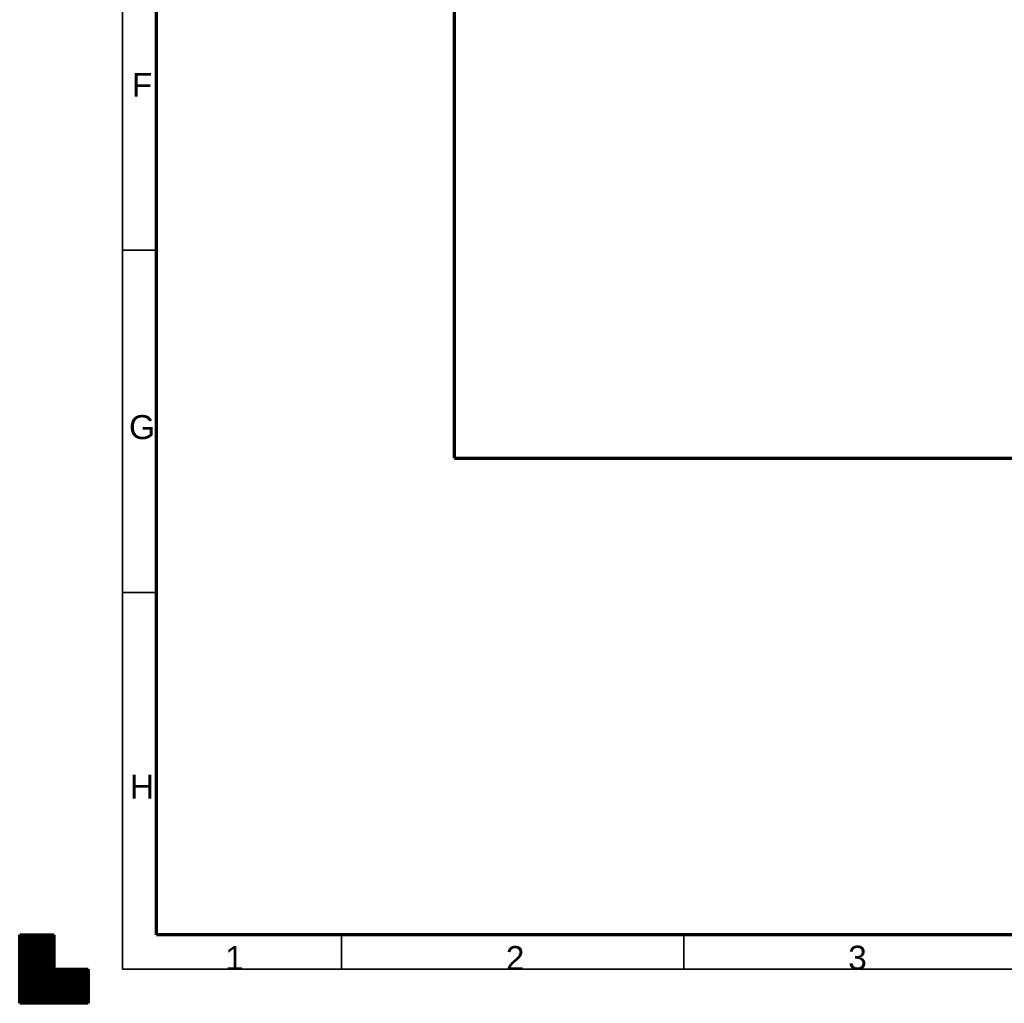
# Model space of a CAD drawing. Header units: millimetres. Extents: x 0 to 594, y 0 to 420.
# Tile 1 of 10: x 0 to 144, y 0 to 144. Entities that reach past the tile are written whole.
import ezdxf

# ---------------------------------------------------------------- set-up
doc = ezdxf.new("R2010")
doc.units = ezdxf.units.MM
doc.layers.add('255', color=7, linetype='Continuous', true_color=0xffffff)
doc.layers.add('256', color=7, linetype='Continuous', true_color=0xffffff)
doc.styles.add('Arial', font='Arial')

# ---------------------------------------------------------------- blocks, each defined once
blk = doc.blocks.new('HATCH1')
at = {"color": 18, "lineweight": 13}
for p, q in [((0, 9.98988), (5, 9.98988)), ((0, 9.94755), (5, 9.94755)), ((0, 9.90522), (5, 9.90522)), ((0, 9.86289), (5, 9.86289)), ((0, 9.82056), (5, 9.82056)), ((0, 9.77823), (5, 9.77823)), ((0, 9.7359), (5, 9.7359)), ((0, 9.69357), (5, 9.69357)), ((0, 9.65124), (5, 9.65124)), ((0, 9.60891), (5, 9.60891)), ((0, 9.56658), (5, 9.56658)), ((0, 9.52425), (5, 9.52425)), ((0, 9.48192), (5, 9.48192)), ((0, 9.43959), (5, 9.43959)), ((0, 9.39726), (5, 9.39726)), ((0, 9.35493), (5, 9.35493)), ((0, 9.3126), (5, 9.3126)), ((0, 9.27027), (5, 9.27027)), ((0, 9.22794), (5, 9.22794)), ((0, 9.18561), (5, 9.18561)), ((0, 9.14328), (5, 9.14328)), ((0, 9.10095), (5, 9.10095)), ((0, 9.05862), (5, 9.05862)), ((0, 9.01629), (5, 9.01629)), ((0, 8.97396), (5, 8.97396)), ((0, 8.93163), (5, 8.93163)), ((0, 8.8893), (5, 8.8893)), ((0, 8.84697), (5, 8.84697)), ((0, 8.80464), (5, 8.80464)), ((0, 8.76231), (5, 8.76231)), ((0, 8.71998), (5, 8.71998)), ((0, 8.67765), (5, 8.67765)), ((0, 8.63532), (5, 8.63532)), ((0, 8.59299), (5, 8.59299)), ((0, 8.55066), (5, 8.55066)), ((0, 8.50833), (5, 8.50833)), ((0, 8.466), (5, 8.466)), ((0, 8.42367), (5, 8.42367)), ((0, 8.38134), (5, 8.38134)), ((0, 8.33901), (5, 8.33901)), ((0, 8.29668), (5, 8.29668)), ((0, 8.25435), (5, 8.25435)), ((0, 8.21202), (5, 8.21202)), ((0, 8.16969), (5, 8.16969)), ((0, 8.12736), (5, 8.12736)), ((0, 8.08503), (5, 8.08503)), ((0, 8.0427), (5, 8.0427)), ((0, 8.00037), (5, 8.00037)), ((0, 7.95804), (5, 7.95804)), ((0, 7.91571), (5, 7.91571)), ((0, 7.87338), (5, 7.87338)), ((0, 7.83105), (5, 7.83105)), ((0, 7.78872), (5, 7.78872)), ((0, 7.74639), (5, 7.74639)), ((0, 7.70406), (5, 7.70406)), ((0, 7.66173), (5, 7.66173)), ((0, 7.6194), (5, 7.6194)), ((0, 7.57707), (5, 7.57707)), ((0, 7.53474), (5, 7.53474)), ((0, 7.49241), (5, 7.49241)), ((0, 7.45008), (5, 7.45008)), ((0, 7.40775), (5, 7.40775)), ((0, 7.36542), (5, 7.36542)), ((0, 7.32309), (5, 7.32309)), ((0, 7.28076), (5, 7.28076)), ((0, 7.23843), (5, 7.23843)), ((0, 7.1961), (5, 7.1961)), ((0, 7.15377), (5, 7.15377)), ((0, 7.11144), (5, 7.11144)), ((0, 7.06911), (5, 7.06911)), ((0, 7.02678), (5, 7.02678)), ((0, 6.98445), (5, 6.98445)), ((0, 6.94212), (5, 6.94212)), ((0, 6.89979), (5, 6.89979)), ((0, 6.85746), (5, 6.85746)), ((0, 6.81513), (5, 6.81513)), ((0, 6.7728), (5, 6.7728)), ((0, 6.73047), (5, 6.73047)), ((0, 6.68814), (5, 6.68814)), ((0, 6.64581), (5, 6.64581)), ((0, 6.60348), (5, 6.60348)), ((0, 6.56115), (5, 6.56115)), ((0, 6.51882), (5, 6.51882)), ((0, 6.47649), (5, 6.47649)), ((0, 6.43416), (5, 6.43416)), ((0, 6.39183), (5, 6.39183)), ((0, 6.3495), (5, 6.3495)), ((0, 6.30717), (5, 6.30717)), ((0, 6.26484), (5, 6.26484)), ((0, 6.22251), (5, 6.22251)), ((0, 6.18018), (5, 6.18018)), ((0, 6.13785), (5, 6.13785)), ((0, 6.09552), (5, 6.09552)), ((0, 6.05319), (5, 6.05319)), ((0, 6.01086), (5, 6.01086)), ((0, 5.96853), (5, 5.96853)), ((0, 5.9262), (5, 5.9262)), ((0, 5.88387), (5, 5.88387)), ((0, 5.84154), (5, 5.84154)), ((0, 5.79921), (5, 5.79921)), ((0, 5.75688), (5, 5.75688)), ((0, 5.71455), (5, 5.71455)), ((0, 5.67222), (5, 5.67222)), ((0, 5.62989), (5, 5.62989)), ((0, 5.58756), (5, 5.58756)), ((0, 5.54523), (5, 5.54523)), ((0, 5.5029), (5, 5.5029)), ((0, 5.46057), (5, 5.46057)), ((0, 5.41824), (5, 5.41824)), ((0, 5.37591), (5, 5.37591)), ((0, 5.33358), (5, 5.33358)), ((0, 5.29125), (5, 5.29125)), ((0, 5.24892), (5, 5.24892)), ((0, 5.20659), (5, 5.20659)), ((0, 5.16426), (5, 5.16426)), ((0, 5.12193), (5, 5.12193)), ((0, 5.0796), (5, 5.0796)), ((0, 5.03727), (5, 5.03727)), ((0, 4.99494), (10, 4.99494)), ((0, 4.95261), (10, 4.95261)), ((0, 4.91028), (10, 4.91028)), ((0, 4.86795), (10, 4.86795)), ((0, 4.82562), (10, 4.82562)), ((0, 4.78329), (10, 4.78329)), ((0, 4.74096), (10, 4.74096)), ((0, 4.69863), (10, 4.69863)), ((0, 4.6563), (10, 4.6563)), ((0, 4.61397), (10, 4.61397)), ((0, 4.57164), (10, 4.57164)), ((0, 4.52931), (10, 4.52931)), ((0, 4.48698), (10, 4.48698)), ((0, 4.44465), (10, 4.44465)), ((0, 4.40232), (10, 4.40232)), ((0, 4.35999), (10, 4.35999)), ((0, 4.31766), (10, 4.31766)), ((0, 4.27533), (10, 4.27533)), ((0, 4.233), (10, 4.233)), ((0, 4.19067), (10, 4.19067)), ((0, 4.14834), (10, 4.14834)), ((0, 4.10601), (10, 4.10601)), ((0, 4.06368), (10, 4.06368)), ((0, 4.02135), (10, 4.02135)), ((0, 3.97902), (10, 3.97902)), ((0, 3.93669), (10, 3.93669)), ((0, 3.89436), (10, 3.89436)), ((0, 3.85203), (10, 3.85203)), ((0, 3.8097), (10, 3.8097)), ((0, 3.76737), (10, 3.76737)), ((0, 3.72504), (10, 3.72504)), ((0, 3.68271), (10, 3.68271)), ((0, 3.64038), (10, 3.64038)), ((0, 3.59805), (10, 3.59805)), ((0, 3.55572), (10, 3.55572)), ((0, 3.51339), (10, 3.51339)), ((0, 3.47106), (10, 3.47106)), ((0, 3.42873), (10, 3.42873)), ((0, 3.3864), (10, 3.3864)), ((0, 3.34407), (10, 3.34407)), ((0, 3.30174), (10, 3.30174)), ((0, 3.25941), (10, 3.25941)), ((0, 3.21708), (10, 3.21708)), ((0, 3.17475), (10, 3.17475)), ((0, 3.13242), (10, 3.13242)), ((0, 3.09009), (10, 3.09009)), ((0, 3.04776), (10, 3.04776)), ((0, 3.00543), (10, 3.00543)), ((0, 2.9631), (10, 2.9631)), ((0, 2.92077), (10, 2.92077)), ((0, 2.87844), (10, 2.87844)), ((0, 2.83611), (10, 2.83611)), ((0, 2.79378), (10, 2.79378)), ((0, 2.75145), (10, 2.75145)), ((0, 2.70912), (10, 2.70912)), ((0, 2.66679), (10, 2.66679)), ((0, 2.62446), (10, 2.62446)), ((0, 2.58213), (10, 2.58213)), ((0, 2.5398), (10, 2.5398)), ((0, 2.49747), (10, 2.49747)), ((0, 2.45514), (10, 2.45514)), ((0, 2.41281), (10, 2.41281)), ((0, 2.37048), (10, 2.37048)), ((0, 2.32815), (10, 2.32815)), ((0, 2.28582), (10, 2.28582)), ((0, 2.24349), (10, 2.24349)), ((0, 2.20116), (10, 2.20116)), ((0, 2.15883), (10, 2.15883)), ((0, 2.1165), (10, 2.1165)), ((0, 2.07417), (10, 2.07417)), ((0, 2.03184), (10, 2.03184)), ((0, 1.98951), (10, 1.98951)), ((0, 1.94718), (10, 1.94718)), ((0, 1.90485), (10, 1.90485)), ((0, 1.86252), (10, 1.86252)), ((0, 1.82019), (10, 1.82019)), ((0, 1.77786), (10, 1.77786)), ((0, 1.73553), (10, 1.73553)), ((0, 1.6932), (10, 1.6932)), ((0, 1.65087), (10, 1.65087)), ((0, 1.60854), (10, 1.60854)), ((0, 1.56621), (10, 1.56621)), ((0, 1.52388), (10, 1.52388)), ((0, 1.48155), (10, 1.48155)), ((0, 1.43922), (10, 1.43922)), ((0, 1.39689), (10, 1.39689)), ((0, 1.35456), (10, 1.35456)), ((0, 1.31223), (10, 1.31223)), ((0, 1.2699), (10, 1.2699)), ((0, 1.22757), (10, 1.22757)), ((0, 1.18524), (10, 1.18524)), ((0, 1.14291), (10, 1.14291)), ((0, 1.10058), (10, 1.10058)), ((0, 1.05825), (10, 1.05825)), ((0, 1.01592), (10, 1.01592)), ((0, 0.97359), (10, 0.97359)), ((0, 0.93126), (10, 0.93126)), ((0, 0.88893), (10, 0.88893)), ((0, 0.8466), (10, 0.8466)), ((0, 0.80427), (10, 0.80427)), ((0, 0.76194), (10, 0.76194)), ((0, 0.71961), (10, 0.71961)), ((0, 0.67728), (10, 0.67728)), ((0, 0.63495), (10, 0.63495)), ((0, 0.59262), (10, 0.59262)), ((0, 0.55029), (10, 0.55029)), ((0, 0.50796), (10, 0.50796)), ((0, 0.46563), (10, 0.46563)), ((0, 0.4233), (10, 0.4233)), ((0, 0.38097), (10, 0.38097)), ((0, 0.33864), (10, 0.33864)), ((0, 0.29631), (10, 0.29631)), ((0, 0.25398), (10, 0.25398)), ((0, 0.21165), (10, 0.21165)), ((0, 0.16932), (10, 0.16932)), ((0, 0.12699), (10, 0.12699)), ((0, 0.08466), (10, 0.08466)), ((0, 0.04233), (10, 0.04233))]:
    blk.add_line(p, q, dxfattribs=at)

msp = doc.modelspace()

# ---------------------------------------------------------------- linework, layer by layer
at = {"layer": '255', "color": 8, "linetype": 'Continuous', "lineweight": 70}
for q in [(63.48, 355.37), (265.81, 79.61)]:
    msp.add_line((63.48, 79.61), q, dxfattribs=at)
at = {"layer": '256', "color": 18, "linetype": 'Continuous', "lineweight": 35}
for p, q in [((15, 5), (15, 415)), ((15, 110), (20, 110)), ((15, 60), (20, 60)), ((47, 10), (47, 5)), ((97, 10), (97, 5)), ((589, 5), (15, 5))]:
    msp.add_line(p, q, dxfattribs=at)
at = {"layer": '256', "color": 18, "linetype": 'Continuous', "lineweight": 70}
for p, q in [((20, 10), (20, 410)), ((0, 10), (5, 10)), ((0, 0), (0, 10)), ((5, 10), (5, 5)), ((584, 10), (20, 10)), ((5, 5), (10, 5)), ((10, 5), (10, 0)), ((10, 0), (0, 0))]:
    msp.add_line(p, q, dxfattribs=at)

# ---------------------------------------------------------------- block references
at = {"layer": '256', "color": 18, "linetype": 'Continuous', "lineweight": 35}
msp.add_blockref('HATCH1', (0, 0), dxfattribs=at)

# ---------------------------------------------------------------- texts
at = {"layer": '256', "color": 18, "linetype": 'Continuous', "lineweight": 13, "char_height": 3.5, "attachment_point": 7, "line_spacing_factor": 1.047437, "style": 'Arial'}
for s, insert in [('\\fArial|b0|i0;\\W1.0000;F', (16.37, 132.37)), ('\\fArial|b0|i0;\\W1.0000;G', (15.96, 82.34)), ('\\fArial|b0|i0;\\W1.0000;H', (16.09, 29.87)), ('\\fArial|b0|i0;\\W1.0000;1', (30, 4.86)), ('\\fArial|b0|i0;\\W1.0000;2', (71, 4.86)), ('\\fArial|b0|i0;\\W1.0000;3', (121, 4.86))]:
    msp.add_mtext(s, dxfattribs=dict(at, insert=insert))

doc.saveas('drawing.dxf')
